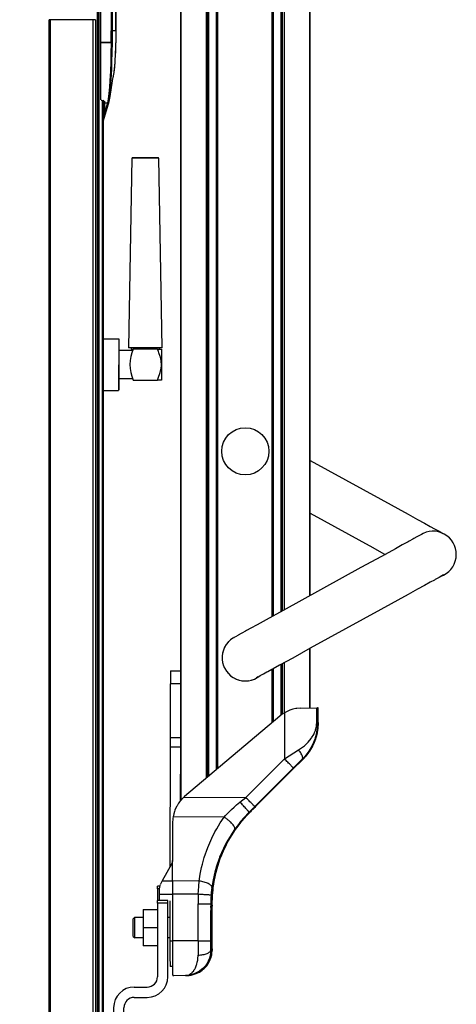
# Model space of a CAD drawing. Header units: millimetres. Extents: x -966 to 629, y -749 to 487.
# Tile 11 of 12: x 459 to 629, y -222 to 160. Entities that reach past the tile are written whole.
import ezdxf

# ---------------------------------------------------------------- set-up
doc = ezdxf.new("R2010")
doc.units = ezdxf.units.MM

# ---------------------------------------------------------------- blocks, each defined once
blk = doc.blocks.new('Griff-2__6', base_point=(459.47, 120.3))
at = {"color": 7, "linetype": 'Continuous'}
for p, q in [((459.47, 192.96), (459.47, 188.96)), ((491.99, 192.39), (459.47, 192.96)), ((485.17, 192.51), (484.91, 192.51)), ((487.84, 192.46), (487.37, 192.47)), ((489.63, 192.43), (487.84, 192.46)), ((490.32, 192.42), (489.87, 192.42)), ((490.48, 192.41), (490.32, 192.42)), ((491.33, 192.4), (490.67, 192.41)), ((492.66, 192.3), (491.99, 192.39)), ((491.99, 192.39), (492.51, 192.32)), ((492.8, 192.37), (491.99, 192.39)), ((492.8, 192.37), (493.41, 192.32)), ((492.8, 192.37), (493.41, 192.32)), ((493.56, 192.29), (494.3, 192.05)), ((494.3, 192.05), (494.95, 191.7)), ((494.95, 191.7), (495.59, 191.18)), ((495.59, 191.18), (496.43, 189.88)), ((459.47, 188.96), (459.47, 183.71)), ((496.43, 189.88), (496.48, 189.74)), ((496.48, 189.74), (496.72, 188.37)), ((496.72, 155.22), (496.72, 188.37)), ((459.47, 183.71), (459.47, 180.98)), ((459.47, 183.71), (490.42, 181)), ((459.47, 180.98), (459.47, 180.64)), ((459.47, 180.64), (459.47, 180.51)), ((459.47, 180.51), (488.47, 180)), ((477.37, 178.52), (477.37, 180.2)), ((488.47, 180), (490.38, 179.97)), ((490.59, 178.52), (490.59, 179.96)), ((490.87, 179.71), (490.87, 180.5)), ((490.87, 150.63), (490.87, 179.71)), ((496.72, 155.22), (496.72, 152.23)), ((490.87, 150.63), (494.89, 150.64)), ((494.89, 150.64), (490.87, 150.63)), ((490.87, 128.43), (490.87, 150.63)), ((496.63, 148.91), (496.5, 146.19)), ((496.71, 151.87), (496.63, 149.1)), ((496.63, 149.1), (496.63, 148.91)), ((496.72, 152.23), (496.71, 151.87)), ((496.5, 146.19), (496.33, 143.28)), ((496.14, 141.15), (495.9, 139.11)), ((496.33, 143.28), (496.14, 141.15)), ((495.7, 137.84), (495.58, 137.14)), ((495.63, 137.42), (495.58, 137.14)), ((495.7, 137.84), (495.63, 137.42)), ((495.8, 138.38), (495.7, 137.84)), ((495.77, 138.25), (495.7, 137.84)), ((495.82, 138.57), (495.77, 138.25)), ((495.9, 139.11), (495.8, 138.38)), ((495.9, 139.11), (495.82, 138.57)), ((495.29, 135.85), (494.33, 129.76)), ((495.48, 136.68), (495.29, 135.85)), ((495.58, 137.14), (495.48, 136.68)), ((494.33, 129.76), (494.14, 128.44)), ((491.33, 128.2), (491.07, 128.25)), ((491.33, 128.2), (491.92, 128.19)), ((494.01, 127.71), (491.87, 120.3)), ((492.18, 128.15), (491.92, 128.19)), ((492.37, 127.98), (492.37, 127.3)), ((492.37, 127.3), (492.37, 124.52)), ((494.14, 128.44), (494.01, 127.71)), ((494.14, 128.44), (494.21, 128.93)), ((491.96, 123.64), (492.09, 123.8)), ((492.09, 123.8), (492.37, 124.52))]:
    blk.add_line(p, q, dxfattribs=at)
at = {"color": 1, "linetype": 'Continuous'}
for p, q in [((492.95, 192.22), (492.66, 192.3)), ((492.66, 192.3), (492.82, 192.22)), ((492.82, 192.22), (493.13, 192.07)), ((493.32, 192.07), (492.95, 192.22)), ((493.13, 192.07), (493.5, 191.83)), ((493.69, 191.86), (493.32, 192.07)), ((493.41, 192.32), (493.56, 192.29)), ((493.56, 192.29), (493.88, 192.2)), ((493.65, 191.7), (494.1, 191.2)), ((493.92, 191.69), (493.69, 191.86)), ((493.88, 192.2), (494.3, 192.05)), ((494.44, 191.2), (493.92, 191.69)), ((494.1, 191.2), (494.3, 190.92)), ((494.3, 192.05), (494.72, 191.84)), ((494.3, 190.92), (494.47, 190.6)), ((494.63, 190.96), (494.44, 191.2)), ((494.47, 190.6), (494.7, 190.04)), ((494.89, 190.56), (494.63, 190.96)), ((494.72, 191.84), (494.95, 191.7)), ((494.95, 191.7), (495.79, 190.94)), ((495.79, 190.94), (496.09, 190.54)), ((459.47, 188.96), (494.96, 188.34)), ((494.7, 190.04), (494.8, 189.7)), ((494.8, 189.7), (494.9, 189.22)), ((495.19, 189.91), (494.89, 190.56)), ((494.9, 189.22), (494.96, 188.34)), ((494.96, 188.34), (494.96, 155.22)), ((495.45, 188.34), (494.96, 188.34)), ((495.24, 189.76), (495.19, 189.91)), ((495.39, 189.17), (495.24, 189.76)), ((495.45, 188.34), (495.39, 189.17)), ((495.45, 188.34), (496.72, 188.37)), ((495.45, 155.22), (495.45, 188.34)), ((496.09, 190.54), (496.43, 189.88)), ((496.43, 189.88), (496.48, 189.74)), ((496.48, 189.74), (496.57, 189.46)), ((496.57, 189.46), (496.72, 188.37)), ((496.72, 188.37), (496.72, 155.22)), ((459.47, 180.98), (490.42, 181)), ((488.48, 180.5), (459.47, 180.98)), ((488.48, 180.5), (490.87, 180.5)), ((490.87, 180.5), (488.48, 180.5)), ((490.75, 180.27), (490.55, 180.11)), ((495.45, 155.22), (494.96, 155.22)), ((496.72, 155.22), (495.45, 155.22)), ((496.72, 155.22), (496.7, 152.1)), ((494.89, 150.64), (494.82, 146.33)), ((495.31, 146.88), (495.37, 150.7)), ((496.63, 149.1), (496.53, 146.77)), ((496.7, 152.1), (496.63, 149.1)), ((494.82, 146.33), (494.73, 143.06)), ((495.21, 143.22), (495.31, 146.88)), ((496.5, 146.19), (496.34, 143.56)), ((496.53, 146.77), (496.5, 146.19)), ((494.73, 143.06), (494.59, 139.58)), ((495.11, 140.46), (495.21, 143.22)), ((496.14, 141.15), (496.09, 140.73)), ((496.34, 143.56), (496.14, 141.15)), ((494.59, 139.58), (494.4, 135.88)), ((494.82, 135.15), (495, 138.16)), ((495, 138.16), (495.11, 140.46)), ((496.09, 140.73), (495.9, 139.11)), ((494.24, 133.48), (494.13, 132.18)), ((494.4, 135.88), (494.24, 133.48)), ((494.62, 132.5), (494.72, 133.78)), ((494.72, 133.78), (494.82, 135.15)), ((493.9, 129.89), (493.78, 128.92)), ((494.02, 130.98), (493.9, 129.89)), ((494.13, 132.18), (494.02, 130.98)), ((494.26, 129.28), (494.39, 130.24)), ((494.39, 130.24), (494.5, 131.31)), ((494.5, 131.31), (494.62, 132.5)), ((493.52, 127.31), (491.87, 121.6)), ((492.37, 127.3), (493.52, 127.31)), ((493.65, 128.06), (493.52, 127.31)), ((493.71, 127.35), (493.52, 127.31)), ((493.78, 128.92), (493.65, 128.06)), ((494.01, 127.71), (494.14, 128.44)), ((494.21, 128.93), (494.26, 129.28))]:
    blk.add_line(p, q, dxfattribs=at)
at = {"color": 7, "linetype": 'Continuous'}
blk.add_arc((490.37, 179.47), 0.502, 0.2018, 88.7982, dxfattribs=at)
at = {"color": 1, "linetype": 'Continuous'}
for points in [[(495.45, 188.34), (495.43, 188.34), (495.32, 188.37), (495.1, 188.37), (494.96, 188.34)], [(488.48, 180.5), (488.48, 180.44), (488.47, 180.37), (488.47, 180.28), (488.47, 180.19)], [(488.47, 180.19), (488.47, 180.03), (488.47, 180)], [(490.87, 180.5), (490.86, 180.59), (490.81, 180.74), (490.77, 180.81), (490.68, 180.89), (490.57, 180.96), (490.42, 181)], [(494.89, 150.64), (494.94, 152.96), (494.96, 155.22)], [(495.37, 150.7), (495.43, 152.96), (495.45, 155.22)], [(494.89, 150.64), (495.02, 150.65), (495.25, 150.67), (495.36, 150.7), (495.37, 150.7)], [(495.37, 150.7), (495.36, 150.7), (495.25, 150.67), (495.02, 150.65), (494.89, 150.64)], [(493.52, 127.31), (493.63, 127.34), (493.79, 127.4), (493.88, 127.47), (494.01, 127.71)], [(493.71, 127.35), (493.72, 127.35), (493.79, 127.4), (493.88, 127.47), (494.01, 127.71)]]:
    blk.add_spline(points, degree=3, dxfattribs=at)
blk = doc.blocks.new('Diffusor-Rahmen-seitlich', base_point=(470.87, -713.48))
at = {"color": 7, "linetype": 'Continuous'}
for p, q in [((470.87, -713.48), (470.87, 159.52)), ((471.37, 159.52), (470.87, 159.52)), ((487.87, 159.52), (471.37, 159.52)), ((488.87, 159.52), (487.87, 159.52)), ((488.87, 159.52), (488.87, -713.48))]:
    blk.add_line(p, q, dxfattribs=at)
at = {"color": 1, "linetype": 'Continuous'}
for p, q in [((471.37, -713.48), (471.37, 159.52)), ((487.87, 159.52), (487.87, -713.48))]:
    blk.add_line(p, q, dxfattribs=at)
blk = doc.blocks.new('Standard-Diffusor-kpl_', base_point=(-826.13, -731.48))
blk.add_blockref('Diffusor-Rahmen-seitlich', (470.87, -713.48))
blk = doc.blocks.new('CFK-Haltebuegel', base_point=(-909.13, -142.89))
at = {"color": 7, "linetype": 'Continuous'}
for p, q in [((521.87, -142.75), (521.87, 166.52)), ((532.55, 166.52), (532.55, -133.45)), ((535.55, 166.52), (535.55, -130.92)), ((557.67, 166.52), (557.67, -71.32)), ((560.67, 166.52), (560.67, -69.67)), ((571.87, 166.52), (571.87, -63.51)), ((571.87, -83.95), (571.87, -106.94)), ((560.67, -90.11), (560.67, -109.72)), ((557.67, -91.76), (557.67, -112.23))]:
    blk.add_line(p, q, dxfattribs=at)
at = {"color": 1, "linetype": 'Continuous'}
for p, q in [((521.87, 166.52), (521.87, -142.75)), ((531.87, -134.02), (531.87, 166.52)), ((532.05, 166.52), (532.05, -133.87)), ((536.05, 166.52), (536.05, -130.49)), ((557.17, 166.52), (557.17, -71.6)), ((561.17, 166.52), (561.17, -69.4)), ((561.87, 166.52), (561.87, -69.01)), ((571.87, -63.51), (571.87, 166.52)), ((571.87, -106.94), (571.87, -83.95)), ((561.17, -89.83), (561.17, -109.34)), ((561.87, -89.45), (561.87, -108.89)), ((557.17, -92.03), (557.17, -112.65))]:
    blk.add_line(p, q, dxfattribs=at)
blk = doc.blocks.new('Gewindebuchse_2', base_point=(537.88, -96.48))
at = {"color": 7, "linetype": 'Continuous'}
for p, q in [((542.46, -79.64), (542.23, -79.79)), ((543.05, -79.36), (542.46, -79.64)), ((538.86, -83.38), (538.75, -83.64)), ((539.02, -83.12), (538.86, -83.38)), ((540.38, -81.24), (540.13, -81.56)), ((541.69, -80.15), (541.36, -80.37)), ((537.9, -86.98), (537.88, -87.17)), ((537.88, -87.17), (537.89, -87.55)), ((538.11, -85.52), (538.02, -85.86)), ((537.92, -88.33), (537.93, -88.48)), ((538.09, -89.37), (538.17, -89.77)), ((538.17, -89.77), (538.22, -89.91)), ((538.6, -91.01), (538.79, -91.39)), ((539.78, -92.99), (539.97, -93.25)), ((539.97, -93.25), (540.14, -93.43)), ((542.88, -95.53), (543.07, -95.63)), ((543.07, -95.63), (543.4, -95.76)), ((544.15, -96.05), (544.3, -96.1)), ((545.17, -96.29), (545.58, -96.39)), ((546.89, -96.48), (547.32, -96.45)), ((548.2, -96.38), (548.36, -96.35)), ((549.15, -96.17), (549.48, -96.09)), ((549.48, -96.09), (549.7, -96.01))]:
    blk.add_line(p, q, dxfattribs=at)
blk = doc.blocks.new('Abdeckkappe_2', base_point=(537.76, -16.7))
at = {"color": 7, "linetype": 'Continuous'}
blk.add_circle((546.87, -7.58), 9.12, dxfattribs=at)
blk = doc.blocks.new('Griff-links', base_point=(537.87, -96.48))
at = {"color": 7, "linetype": 'Continuous'}
for p, q in [((571.87, -11.01), (572.05, -11.11)), ((572.05, -11.11), (599.41, -26.15)), ((599.41, -26.15), (609.95, -31.95)), ((571.95, -31.49), (596.21, -44.83)), ((609.95, -31.95), (613.62, -33.97)), ((613.62, -33.97), (616.25, -35.42)), ((616.25, -35.42), (618.53, -36.67)), ((618.53, -36.67), (620.11, -37.53)), ((620.11, -37.53), (620.44, -37.72)), ((620.44, -37.72), (621.74, -38.43)), ((611.81, -41.55), (610.37, -42.34)), ((612.16, -41.36), (611.81, -41.55)), ((613.31, -40.72), (612.16, -41.36)), ((613.53, -40.61), (613.31, -40.72)), ((614.4, -40.14), (613.53, -40.61)), ((615.06, -39.76), (614.4, -40.14)), ((615.73, -39.35), (615.06, -39.76)), ((621.74, -38.43), (621.94, -38.55)), ((621.94, -38.55), (622.96, -39.1)), ((622.96, -39.1), (623.39, -39.34)), ((596.21, -44.83), (599.62, -46.71)), ((604.99, -45.3), (599.62, -48.25)), ((607.62, -43.85), (604.99, -45.3)), ((609.9, -42.6), (607.62, -43.85)), ((610.37, -42.34), (609.9, -42.6)), ((599.62, -48.25), (591.67, -52.62)), ((599.62, -46.71), (601.02, -47.48)), ((591.67, -52.62), (561.56, -69.18)), ((621.74, -56.53), (620.44, -57.24)), ((621.94, -56.41), (621.74, -56.53)), ((623.03, -55.81), (621.94, -56.41)), ((622.5, -56), (623.69, -55.45)), ((623.69, -55.45), (623.03, -55.81)), ((613.62, -60.99), (609.95, -63.01)), ((616.25, -59.54), (613.62, -60.99)), ((618.53, -58.29), (616.25, -59.54)), ((620.11, -57.43), (618.53, -58.29)), ((620.44, -57.24), (620.11, -57.43)), ((609.95, -63.01), (599.41, -68.81)), ((561.56, -69.18), (554.97, -72.81)), ((599.41, -68.81), (572.05, -83.85)), ((549.04, -76.07), (547.33, -77.01)), ((551.5, -74.72), (549.04, -76.07)), ((554.97, -72.81), (551.5, -74.72)), ((542.61, -79.6), (542.09, -79.86)), ((543.04, -79.36), (542.37, -79.71)), ((542.37, -79.71), (542.61, -79.6)), ((543.93, -78.88), (543.04, -79.36)), ((544.07, -78.79), (543.93, -78.88)), ((545.23, -78.16), (544.07, -78.79)), ((545.5, -78.01), (545.23, -78.16)), ((546.94, -77.22), (545.5, -78.01)), ((547.33, -77.01), (546.94, -77.22)), ((572.05, -83.85), (565.24, -87.6)), ((565.24, -87.6), (560.13, -90.41)), ((560.13, -90.41), (557.67, -91.76)), ((551.24, -95.3), (552.51, -94.49)), ((551.91, -94.9), (551.24, -95.3)), ((552.44, -94.62), (551.68, -95.05)), ((551.68, -95.05), (551.91, -94.9)), ((552.51, -94.49), (552.44, -94.62)), ((553.57, -94.01), (552.51, -94.49)), ((553.86, -93.86), (553.57, -94.01)), ((555.15, -93.14), (553.86, -93.86)), ((555.57, -92.91), (555.15, -93.14)), ((557.14, -92.05), (555.57, -92.91)), ((557.67, -91.76), (557.14, -92.05))]:
    blk.add_line(p, q, dxfattribs=at)
for centre, start, end in [((619.6, -47.48), 288.8115, 115.4779), ((546.87, -87.48), 122.1447, 308.8115)]:
    blk.add_arc(centre, 9, start, end, dxfattribs=at)
blk = doc.blocks.new('Adapterblech_1', base_point=(517.66, -207.08))
at = {"color": 7, "linetype": 'Continuous'}
for p, q in [((517.91, -92.58), (521.91, -92.58)), ((517.87, -118.36), (517.87, -97.58)), ((521.87, -95.57), (521.87, -96.56)), ((521.87, -96.56), (521.87, -97.58)), ((521.87, -118.36), (521.87, -97.58)), ((517.7, -168.5), (517.86, -122.18)), ((521.79, -142.84), (521.86, -122.18)), ((517.66, -181.56), (517.66, -197.08)), ((518.67, -207.08), (517.74, -207.08))]:
    blk.add_line(p, q, dxfattribs=at)
at = {"color": 1, "linetype": 'Continuous'}
for p, q in [((521.87, -97.58), (517.87, -97.58)), ((517.87, -118.36), (521.87, -118.36)), ((521.86, -122.18), (517.86, -122.18)), ((517.66, -197.08), (518.63, -197.08))]:
    blk.add_line(p, q, dxfattribs=at)
at = {"color": 7, "linetype": 'Continuous'}
for points in [[(517.91, -92.58), (517.91, -92.62), (517.9, -92.9), (517.89, -93.41), (517.88, -94.04), (517.88, -94.8), (517.87, -95.67), (517.87, -96.6), (517.87, -97.58)], [(517.86, -122.18), (517.87, -120.31), (517.87, -118.36)], [(521.86, -122.18), (521.87, -120.31), (521.87, -118.36)], [(517.66, -197.08), (517.67, -199.03), (517.67, -200.91), (517.68, -202.64), (517.69, -204.15), (517.7, -205.39), (517.72, -206.32), (517.73, -206.89), (517.74, -207.08)]]:
    blk.add_spline(points, degree=3, dxfattribs=at)
blk = doc.blocks.new('Kappe', base_point=(513.63, -210.63))
at = {"color": 7, "linetype": 'Continuous'}
for p, q in [((560.22, -110.07), (523.36, -141.22)), ((561.08, -109.4), (560.22, -110.07)), ((561.99, -108.81), (561.08, -109.4)), ((563.55, -108.02), (561.99, -108.81)), ((564.15, -107.79), (563.55, -108.02)), ((565.26, -107.44), (564.15, -107.79)), ((566.5, -107.17), (565.26, -107.44)), ((566.82, -107.12), (566.5, -107.17)), ((568.4, -107), (566.82, -107.12)), ((568.4, -107), (574.53, -106.89)), ((574.53, -106.89), (574.84, -106.89)), ((575.08, -106.89), (574.84, -106.89)), ((575.08, -112.58), (575.08, -106.89)), ((574.97, -114.7), (575.01, -114.23)), ((575.01, -114.23), (574.97, -114.7)), ((575.01, -114.23), (575.06, -113.31)), ((575.06, -113.31), (575.01, -114.23)), ((575.06, -113.31), (575.08, -112.58)), ((575.07, -112.77), (575.06, -113.31)), ((575.08, -112.58), (575.07, -112.77)), ((574.18, -118.55), (574.3, -118.12)), ((574.3, -118.12), (574.18, -118.55)), ((574.3, -118.12), (574.66, -116.68)), ((574.66, -116.68), (574.3, -118.12)), ((574.66, -116.68), (574.75, -116.22)), ((574.75, -116.22), (574.66, -116.68)), ((574.75, -116.22), (574.82, -115.83)), ((574.82, -115.83), (574.75, -116.22)), ((574.82, -115.83), (574.97, -114.7)), ((574.97, -114.7), (574.82, -115.83)), ((572.55, -122.36), (572.89, -121.72)), ((572.89, -121.72), (572.55, -122.36)), ((572.89, -121.72), (573.52, -120.35)), ((573.52, -120.35), (572.89, -121.72)), ((573.52, -120.35), (574.02, -119.04)), ((574.02, -119.04), (573.52, -120.35)), ((574.02, -119.04), (574.18, -118.55)), ((574.18, -118.55), (574.02, -119.04)), ((570.34, -125.55), (569.26, -126.72)), ((569.52, -126.46), (570.34, -125.55)), ((571.39, -124.18), (570.34, -125.55)), ((570.34, -125.55), (571.3, -124.32)), ((571.3, -124.32), (571.75, -123.68)), ((571.75, -123.68), (571.39, -124.18)), ((571.75, -123.68), (572.55, -122.36)), ((572.55, -122.36), (571.75, -123.68)), ((565.81, -130.18), (568.44, -127.55)), ((568.44, -127.55), (569.26, -126.72)), ((569.26, -126.72), (569.52, -126.46)), ((550.86, -145.13), (565.81, -130.18)), ((520.41, -144.78), (520.27, -145.04)), ((521.05, -143.76), (520.41, -144.78)), ((521.49, -143.16), (521.05, -143.76)), ((523.02, -141.51), (521.49, -143.16)), ((523.19, -141.36), (523.02, -141.51)), ((523.36, -141.22), (523.19, -141.36)), ((519.13, -147.98), (518.89, -149.15)), ((519.4, -147.06), (519.13, -147.98)), ((519.58, -146.54), (519.4, -147.06)), ((520.27, -145.04), (519.58, -146.54)), ((547.37, -148.67), (547.98, -148.03)), ((547.37, -148.67), (547.98, -148.03)), ((547.98, -148.03), (548.6, -147.39)), ((547.98, -148.03), (548.6, -147.39)), ((518.73, -151.15), (518.67, -165.98)), ((518.77, -150.15), (518.73, -151.15)), ((518.83, -149.58), (518.77, -150.15)), ((518.89, -149.15), (518.83, -149.58)), ((544.05, -152.64), (544.83, -151.63)), ((544.05, -152.64), (544.83, -151.63)), ((544.83, -151.63), (545.36, -150.96)), ((544.83, -151.63), (545.36, -150.96)), ((545.36, -150.96), (545.65, -150.62)), ((545.36, -150.96), (545.65, -150.62)), ((545.65, -150.62), (546.49, -149.64)), ((545.65, -150.62), (546.49, -149.64)), ((546.49, -149.64), (547.37, -148.67)), ((546.49, -149.64), (547.37, -148.67)), ((540.49, -158.1), (541.73, -156.01)), ((540.49, -158.1), (541.73, -156.01)), ((541.73, -156.01), (542.12, -155.4)), ((541.73, -156.01), (542.12, -155.4)), ((542.12, -155.4), (543.06, -154)), ((542.12, -155.4), (543.06, -154)), ((543.06, -154), (543.55, -153.32)), ((543.06, -154), (543.55, -153.32)), ((543.55, -153.32), (544.05, -152.64)), ((543.55, -153.32), (544.05, -152.64)), ((539.39, -160.17), (539.9, -159.18)), ((539.39, -160.17), (539.9, -159.18)), ((539.9, -159.18), (540.49, -158.1)), ((539.9, -159.18), (540.49, -158.1)), ((537.38, -164.71), (538.82, -161.34)), ((537.38, -164.71), (538.82, -161.34)), ((538.82, -161.34), (539.39, -160.17)), ((538.82, -161.34), (539.39, -160.17)), ((518.29, -167.44), (514.68, -173.91)), ((518.57, -166.73), (518.29, -167.44)), ((518.66, -166.26), (518.57, -166.73)), ((518.67, -165.98), (518.66, -166.26)), ((536.2, -168.18), (537.19, -165.22)), ((536.2, -168.18), (537.19, -165.22)), ((537.19, -165.22), (537.38, -164.71)), ((537.19, -165.22), (537.38, -164.71)), ((535.28, -171.72), (535.56, -170.51)), ((535.28, -171.72), (535.56, -170.51)), ((535.56, -170.51), (536.2, -168.18)), ((535.56, -170.51), (536.2, -168.18)), ((513.93, -175.27), (513.74, -175.8)), ((514.68, -173.91), (514.02, -175.1)), ((534.53, -175.88), (534.81, -174.1)), ((534.56, -175.73), (534.81, -174.1)), ((534.81, -174.1), (535.28, -171.72)), ((534.81, -174.1), (535.28, -171.72)), ((513.63, -179.07), (513.64, -176.55)), ((513.63, -181.2), (513.63, -179.07)), ((513.65, -176.27), (513.64, -176.55)), ((513.74, -175.8), (513.65, -176.27)), ((534.18, -179.4), (534.24, -178.65)), ((534.24, -178.65), (534.38, -177.19)), ((534.38, -177.19), (534.46, -176.49)), ((534.46, -176.49), (534.56, -175.73)), ((534.46, -176.49), (534.53, -175.88)), ((518.63, -181.87), (518.63, -197.08)), ((534.07, -182.75), (534.08, -181.91)), ((534.07, -197.08), (534.07, -182.75)), ((534.08, -181.91), (534.1, -181.08)), ((534.1, -181.08), (534.13, -180.24)), ((534.13, -180.24), (534.18, -179.4)), ((533.53, -187.11), (533.54, -185.77)), ((533.54, -185.77), (533.63, -184.74)), ((533.56, -183.91), (533.59, -183.34)), ((533.63, -184.74), (533.56, -183.91)), ((533.59, -183.34), (533.61, -183.7)), ((533.92, -187.11), (533.93, -185.77)), ((533.93, -185.77), (534.03, -184.74)), ((533.95, -183.91), (533.99, -183.34)), ((534.03, -184.74), (533.95, -183.91)), ((533.99, -183.34), (534.01, -183.7)), ((533.51, -193.8), (533.52, -188.66)), ((533.52, -188.66), (533.53, -187.11)), ((533.91, -188.66), (533.92, -187.11)), ((533.91, -193.8), (533.91, -188.66)), ((533.5, -197.08), (533.51, -193.8)), ((533.92, -197.18), (533.91, -193.8)), ((533.54, -198.45), (533.5, -197.08)), ((533.93, -198.45), (533.92, -197.18)), ((533.51, -199.46), (533.54, -198.45)), ((533.57, -200.37), (533.51, -199.46)), ((533.51, -200.55), (533.57, -200.37)), ((533.51, -200.81), (533.51, -200.55)), ((533.51, -200.55), (533.51, -200.81)), ((533.51, -200.81), (533.51, -200.55)), ((534.06, -200.55), (533.86, -200.5)), ((533.92, -202.22), (534.06, -200.55)), ((533.92, -202.22), (534.06, -200.55)), ((534.07, -199.46), (533.93, -198.45)), ((533.97, -200.37), (534.07, -199.46)), ((534.06, -200.55), (533.97, -200.37)), ((533.98, -200.84), (534.06, -200.55)), ((534.06, -200.55), (533.98, -200.84)), ((533.98, -200.84), (534.06, -200.55)), ((532.36, -206.1), (533, -205)), ((532.46, -205.95), (533, -205)), ((533, -205), (533.29, -204.38)), ((533, -205), (533.29, -204.38)), ((533.29, -204.38), (533.5, -203.82)), ((533.29, -204.38), (533.5, -203.82)), ((533.5, -203.82), (533.77, -202.92)), ((533.5, -203.82), (533.69, -203.11)), ((533.69, -203.11), (533.77, -202.92)), ((533.77, -202.92), (533.87, -202.5)), ((533.77, -202.92), (533.87, -202.5)), ((533.87, -202.5), (533.92, -202.22)), ((533.87, -202.5), (533.92, -202.22)), ((527.84, -209.79), (529.08, -209.17)), ((527.84, -209.79), (529.08, -209.17)), ((529.08, -209.17), (529.58, -208.86)), ((529.08, -209.17), (529.58, -208.86)), ((529.58, -208.86), (530.18, -208.41)), ((529.58, -208.86), (530.18, -208.41)), ((530.18, -208.41), (530.56, -208.12)), ((530.18, -208.41), (530.56, -208.12)), ((530.56, -208.12), (530.94, -207.78)), ((530.56, -208.12), (530.94, -207.78)), ((530.94, -207.78), (531.1, -207.62)), ((530.94, -207.78), (531.1, -207.62)), ((531.1, -207.62), (531.9, -206.73)), ((531.1, -207.62), (531.9, -206.73)), ((531.9, -206.73), (532.36, -206.1)), ((531.9, -206.73), (532.36, -206.1)), ((532.36, -206.1), (532.46, -205.95)), ((519.17, -210.63), (518.75, -210.63)), ((524.17, -210.54), (519.17, -210.63)), ((524.17, -210.54), (524.48, -210.53)), ((524.17, -210.54), (524.48, -210.53)), ((524.48, -210.53), (524.79, -210.51)), ((524.48, -210.53), (524.65, -210.52)), ((524.79, -210.51), (525.1, -210.49)), ((524.79, -210.51), (524.97, -210.5)), ((525.1, -210.49), (525.41, -210.45)), ((525.1, -210.49), (525.41, -210.45)), ((525.41, -210.45), (525.64, -210.41)), ((525.41, -210.45), (525.64, -210.41)), ((525.64, -210.41), (525.96, -210.35)), ((525.64, -210.41), (525.96, -210.35)), ((525.96, -210.35), (527.08, -210.06)), ((525.96, -210.35), (527.08, -210.06)), ((527.08, -210.06), (527.5, -209.92)), ((527.08, -210.06), (527.5, -209.92)), ((527.5, -209.92), (527.84, -209.79)), ((527.5, -209.92), (527.84, -209.79))]:
    blk.add_line(p, q, dxfattribs=at)
at = {"color": 1, "linetype": 'Continuous'}
for p, q in [((561.99, -108.81), (561.99, -126.64)), ((574.53, -112.58), (574.53, -106.89)), ((574.84, -106.89), (574.84, -112.58)), ((574.09, -115.43), (574.4, -114.16)), ((574.4, -114.16), (574.5, -113.36)), ((574.5, -113.36), (574.53, -112.58)), ((574.53, -112.58), (574.84, -112.58)), ((574.77, -114.22), (574.73, -114.68)), ((574.83, -113.32), (574.77, -114.22)), ((574.84, -112.58), (574.83, -113.32)), ((575.08, -112.58), (574.84, -112.58)), ((572.54, -118.54), (573.37, -117.16)), ((573.37, -117.16), (573.71, -116.44)), ((573.71, -116.44), (574.02, -115.66)), ((574.05, -118.11), (573.92, -118.54)), ((574.02, -115.66), (574.09, -115.43)), ((574.41, -116.67), (574.05, -118.11)), ((574.5, -116.22), (574.41, -116.67)), ((574.57, -115.82), (574.5, -116.22)), ((574.73, -114.68), (574.57, -115.82)), ((568.67, -122.39), (569.76, -121.54)), ((569.76, -121.54), (570.49, -120.9)), ((570.49, -120.9), (570.67, -120.72)), ((570.67, -120.72), (571.19, -120.2)), ((571.19, -120.2), (572.35, -118.81)), ((572.61, -121.72), (572.26, -122.36)), ((572.35, -118.81), (572.54, -118.54)), ((573.28, -120.29), (572.61, -121.72)), ((573.76, -119.04), (573.28, -120.29)), ((573.92, -118.54), (573.76, -119.04)), ((561.99, -126.64), (565.63, -124.35)), ((565.63, -124.35), (567.49, -123.19)), ((567.49, -123.19), (568.67, -122.39)), ((570.03, -125.55), (569.09, -126.56)), ((571.08, -124.22), (570.03, -125.55)), ((571.46, -123.66), (571.08, -124.22)), ((572.26, -122.36), (571.46, -123.66)), ((547.04, -141.59), (561.99, -126.64)), ((567.25, -128.41), (565.48, -130.18)), ((568.94, -126.72), (567.25, -128.41)), ((569.09, -126.56), (568.94, -126.72)), ((569.26, -126.72), (568.94, -126.72)), ((565.48, -130.18), (550.53, -145.13)), ((523.02, -141.51), (547.04, -141.59)), ((543.02, -144.87), (543.45, -144.5)), ((543.45, -144.5), (544.11, -143.94)), ((544.11, -143.94), (544.77, -143.4)), ((544.77, -143.4), (547.04, -141.59)), ((538.65, -149.22), (539.2, -148.6)), ((539.2, -148.6), (539.7, -148.06)), ((539.7, -148.06), (540.64, -147.09)), ((540.64, -147.09), (541.51, -146.24)), ((541.51, -146.24), (542.49, -145.34)), ((542.49, -145.34), (543.02, -144.87)), ((547.64, -148.03), (547.03, -148.67)), ((548.26, -147.39), (547.64, -148.03)), ((548.6, -147.39), (548.26, -147.39)), ((538.65, -149.22), (518.89, -149.15)), ((535.78, -153.72), (537.16, -151.43)), ((537.16, -151.43), (538.65, -149.22)), ((544.47, -151.63), (543.69, -152.64)), ((545.01, -150.96), (544.47, -151.63)), ((545.3, -150.62), (545.01, -150.96)), ((546.14, -149.64), (545.3, -150.62)), ((547.03, -148.67), (546.14, -149.64)), ((533.91, -157.29), (535.12, -154.91)), ((535.12, -154.91), (535.78, -153.72)), ((541.34, -156.01), (540.08, -158.1)), ((541.74, -155.4), (541.34, -156.01)), ((542.69, -154), (541.74, -155.4)), ((543.18, -153.32), (542.69, -154)), ((543.69, -152.64), (543.18, -153.32)), ((532.31, -161), (533.91, -157.29)), ((539.48, -159.18), (538.96, -160.17)), ((540.08, -158.1), (539.48, -159.18)), ((530.98, -164.81), (532.31, -161)), ((538.38, -161.34), (536.92, -164.71)), ((538.96, -160.17), (538.38, -161.34)), ((518.64, -173.88), (518.67, -165.98)), ((529.93, -168.7), (530.25, -167.38)), ((530.25, -167.38), (530.98, -164.81)), ((536.73, -165.22), (535.71, -168.18)), ((536.92, -164.71), (536.73, -165.22)), ((528.99, -173.95), (529.4, -171.32)), ((529.4, -171.32), (529.93, -168.7)), ((535.06, -170.48), (534.76, -171.72)), ((535.71, -168.18), (535.06, -170.48)), ((514.68, -173.91), (518.64, -173.88)), ((528.99, -173.95), (518.64, -173.88)), ((528.85, -175.87), (528.99, -173.95)), ((534.27, -174.1), (533.99, -175.88)), ((534.76, -171.72), (534.27, -174.1)), ((513.63, -179.07), (518.63, -179.07)), ((528.67, -179.07), (518.63, -179.07)), ((518.63, -179.07), (518.63, -181.87)), ((528.67, -179.07), (528.73, -177.75)), ((528.73, -177.75), (528.85, -175.87)), ((533.67, -178.65), (533.62, -179.4)), ((533.82, -177.19), (533.67, -178.65)), ((533.9, -176.49), (533.82, -177.19)), ((533.99, -175.88), (533.9, -176.49)), ((528.55, -197.08), (528.55, -182.75)), ((528.55, -182.75), (533.5, -182.75)), ((533.51, -181.91), (533.5, -182.75)), ((533.5, -182.75), (533.5, -197.08)), ((534.07, -182.75), (533.5, -182.75)), ((533.53, -181.08), (533.51, -181.91)), ((533.57, -180.24), (533.53, -181.08)), ((533.62, -179.4), (533.57, -180.24)), ((528.55, -197.08), (518.63, -197.08)), ((528.55, -197.08), (533.5, -197.08)), ((533.51, -200.55), (533.37, -202.22)), ((534.06, -200.55), (533.51, -200.55)), ((533.51, -200.55), (533.51, -200.81)), ((534.06, -200.55), (533.98, -200.84)), ((528.05, -206.17), (528.26, -205.37)), ((528.26, -205.37), (528.42, -204.52)), ((528.42, -204.52), (528.45, -204.31)), ((528.45, -204.31), (528.48, -204.05)), ((528.48, -204.05), (528.56, -202.61)), ((532.48, -205), (531.92, -205.98)), ((532.76, -204.38), (532.48, -205)), ((532.97, -203.82), (532.76, -204.38)), ((533.23, -202.92), (532.97, -203.82)), ((533.32, -202.5), (533.23, -202.92)), ((533.37, -202.22), (533.32, -202.5)), ((525.38, -210.06), (526.1, -209.52)), ((526.1, -209.52), (526.34, -209.29)), ((526.34, -209.29), (526.87, -208.65)), ((526.87, -208.65), (526.98, -208.49)), ((526.98, -208.49), (527.28, -208)), ((527.28, -208), (527.52, -207.55)), ((528.65, -209.15), (527.38, -209.79)), ((527.52, -207.55), (527.72, -207.1)), ((527.72, -207.1), (528.01, -206.33)), ((528.01, -206.33), (528.05, -206.17)), ((529.1, -208.86), (528.65, -209.15)), ((530.07, -208.12), (529.1, -208.86)), ((530.44, -207.78), (530.07, -208.12)), ((530.6, -207.62), (530.44, -207.78)), ((531.39, -206.73), (530.6, -207.62)), ((531.92, -205.98), (531.39, -206.73)), ((523.75, -210.54), (518.75, -210.63)), ((523.75, -210.54), (523.9, -210.54)), ((524.17, -210.54), (523.75, -210.54)), ((524.17, -210.54), (523.75, -210.54)), ((523.9, -210.54), (524.17, -210.54)), ((524.17, -210.54), (524.34, -210.48)), ((524.48, -210.53), (524.17, -210.54)), ((524.48, -210.53), (524.66, -210.39)), ((524.79, -210.51), (524.48, -210.53)), ((524.66, -210.39), (525.13, -210.2)), ((525.1, -210.49), (524.79, -210.51)), ((525.41, -210.45), (525.1, -210.49)), ((525.13, -210.2), (525.38, -210.06)), ((526.63, -210.06), (525.64, -210.41)), ((527.04, -209.92), (526.63, -210.06)), ((527.38, -209.79), (527.04, -209.92))]:
    blk.add_line(p, q, dxfattribs=at)
for points in [[(568.94, -126.72), (569.09, -126.41), (569.07, -125.96), (568.89, -125.38), (568.56, -124.7), (568.08, -123.96), (567.49, -123.19)], [(565.48, -130.18), (565.45, -130.15), (565.26, -129.95), (564.9, -129.58), (564.46, -129.13), (563.93, -128.6), (563.33, -127.99), (562.67, -127.33), (561.99, -126.64)], [(548.26, -147.39), (548.22, -147.28), (548.06, -147), (547.76, -146.6), (547.33, -146.1), (546.79, -145.5), (546.17, -144.83), (545.48, -144.12), (544.77, -143.4)], [(550.53, -145.13), (550.5, -145.1), (550.31, -144.9), (549.95, -144.52), (549.51, -144.08), (548.98, -143.54), (548.38, -142.94), (547.72, -142.28), (547.04, -141.59)], [(548.26, -147.39), (549.39, -146.26), (550.53, -145.13)], [(542.69, -154), (542.79, -153.63), (542.68, -153.14), (542.37, -152.55), (541.88, -151.89), (541.23, -151.19), (540.44, -150.49), (539.57, -149.82), (538.65, -149.22)], [(518.64, -173.88), (518.64, -176.42), (518.63, -179.07)], [(533.9, -176.49), (533.84, -176.1), (533.59, -175.7), (533.15, -175.31), (532.54, -174.94), (531.79, -174.61), (530.92, -174.32), (529.98, -174.1), (528.99, -173.95)], [(528.67, -179.07), (528.58, -180.91), (528.55, -182.75)], [(533.62, -179.4), (533.52, -179.4), (533.23, -179.38), (532.77, -179.34), (532.15, -179.3), (531.41, -179.25), (530.56, -179.2), (529.63, -179.13), (528.67, -179.07)], [(533.51, -200.55), (533.55, -200.21), (533.55, -199.64), (533.54, -198.91), (533.59, -197.71), (533.66, -196.31), (533.66, -194.69), (533.67, -192.95), (533.67, -191.18), (533.66, -189.45), (533.66, -187.83), (533.65, -186.37), (533.64, -185.16), (533.62, -184.22), (533.61, -183.59), (533.59, -183.34)], [(534.06, -200.55), (533.97, -199.96), (534.01, -198.98), (534.05, -197.77), (534.05, -196.32), (534.06, -194.69), (534.06, -192.95), (534.06, -191.19), (534.06, -189.45), (534.05, -187.83), (534.04, -186.38), (534.03, -185.16), (534.02, -184.22), (534, -183.59), (533.99, -183.34)], [(528.55, -197.08), (528.55, -198.5), (528.55, -199.91), (528.55, -201.29), (528.56, -202.61)], [(533.5, -197.08), (533.51, -198.85), (533.51, -200.55)], [(528.56, -202.61), (529.52, -202.57), (530.45, -202.45), (531.3, -202.25), (532.05, -202), (532.66, -201.68), (533.12, -201.33), (533.41, -200.95), (533.51, -200.55)], [(533.51, -200.55), (533.52, -200.52), (533.57, -200.37)], [(534.06, -200.55), (534.05, -200.52), (533.97, -200.37)]]:
    blk.add_spline(points, degree=3, dxfattribs=at)
at = {"color": 7, "linetype": 'Continuous'}
for points in [[(550.86, -145.13), (549.73, -146.26), (548.6, -147.39)], [(533.59, -183.34), (533.58, -183.46), (533.56, -183.92), (533.55, -184.76), (533.54, -185.91), (533.53, -187.34), (533.52, -188.98), (533.51, -190.75), (533.51, -192.58), (533.51, -194.38), (533.51, -196.04), (533.52, -197.58), (533.54, -198.91), (533.55, -199.9), (533.51, -200.55)], [(533.99, -183.34), (533.97, -183.46), (533.96, -183.92), (533.94, -184.76), (533.93, -185.91), (533.92, -187.34), (533.91, -188.98), (533.91, -190.75), (533.91, -192.58), (533.91, -194.39), (533.91, -196.09), (533.92, -197.62), (533.93, -198.91), (533.96, -199.9), (534.06, -200.55)], [(518.63, -197.08), (518.64, -199.72), (518.64, -202.27), (518.65, -204.61), (518.67, -206.66), (518.69, -208.35), (518.71, -209.6), (518.74, -210.37), (518.75, -210.63)], [(534.06, -200.55), (534.07, -198.85), (534.07, -197.08)]]:
    blk.add_spline(points, degree=3, dxfattribs=at)
blk = doc.blocks.new('CFK-Haltebügel-kpl_', base_point=(-965.85, -210.63))
for name, p in [('CFK-Haltebuegel', (-909.13, -142.89)), ('Abdeckkappe_2', (537.76, -16.7)), ('Griff-links', (537.87, -96.48)), ('Gewindebuchse_2', (537.88, -96.48)), ('Adapterblech_1', (517.66, -207.08)), ('Kappe', (513.63, -210.63))]:
    blk.add_blockref(name, p)
blk = doc.blocks.new('Carbonbügel', base_point=(-965.85, -210.63))
blk.add_blockref('CFK-Haltebügel-kpl_', (-965.85, -210.63))
blk = doc.blocks.new('Winkelantenne-2dBi-Black-90_2_4Ghz__10', base_point=(491.87, 16.02))
at = {"color": 7, "linetype": 'Continuous'}
for p, q in [((502.92, 105.92), (501.68, 32.52)), ((509.36, 106.02), (503.1, 106.02)), ((513.25, 106.02), (509.36, 106.02)), ((514.67, 32.52), (513.43, 105.92)), ((491.87, 36.02), (497.87, 35.91)), ((497.87, 35.91), (497.87, 34.28)), ((497.87, 34.28), (497.87, 16.21)), ((497.87, 31.52), (503.19, 31.52)), ((514.67, 32.52), (501.68, 32.52)), ((502.67, 32.52), (502.67, 32.02)), ((502.67, 32.02), (503.4, 32.02)), ((512.86, 32.02), (503.4, 32.02)), ((513.27, 31.02), (512.86, 32.02)), ((512.86, 32.02), (513.61, 32.02)), ((513.43, 30.57), (513.27, 31.02)), ((513.91, 29.09), (513.43, 30.57)), ((513.61, 32.02), (513.67, 32.52)), ((513.61, 32.02), (514.37, 32.02)), ((514.37, 32.02), (514.35, 26.02)), ((514.37, 32.02), (514.35, 26.02)), ((513.97, 28.86), (513.91, 29.09)), ((514.24, 27.57), (513.97, 28.86)), ((514.29, 27.18), (514.24, 27.57)), ((514.35, 26.02), (514.29, 27.18)), ((513.67, 22.16), (513.91, 22.94)), ((513.91, 22.94), (514.16, 24.04)), ((514.16, 24.04), (514.23, 24.46)), ((514.23, 24.46), (514.35, 25.63)), ((514.35, 26.02), (514.35, 20.02)), ((514.35, 26.02), (514.35, 20.02)), ((514.35, 25.63), (514.35, 26.02)), ((503.2, 20.52), (497.87, 20.52)), ((503.4, 20.02), (512.86, 20.02)), ((512.86, 20.02), (513.43, 21.46)), ((514.35, 20.02), (512.86, 20.02)), ((513.43, 21.46), (513.67, 22.16)), ((491.87, 16.02), (497.77, 16.02))]:
    blk.add_line(p, q, dxfattribs=at)
at = {"color": 1, "linetype": 'Continuous'}
for p, q in [((512.35, 105.92), (502.92, 105.92)), ((513.43, 105.92), (512.35, 105.92)), ((497.87, 35.91), (497.77, 16.02))]:
    blk.add_line(p, q, dxfattribs=at)
at = {"color": 7, "linetype": 'Continuous'}
blk.add_arc((517.42, 26.02), 15.25, 156.8297, 203.1703, dxfattribs=at)
blk = doc.blocks.new('Seitenprofil__15', base_point=(470.87, -730.48))
at = {"color": 1, "linetype": 'Continuous'}
for p, q in [((489.57, -730.48), (489.57, 178.52)), ((490.17, 178.52), (490.17, -730.48)), ((491.57, -680.16), (491.57, 128.2))]:
    blk.add_line(p, q, dxfattribs=at)
at = {"color": 7, "linetype": 'Continuous'}
for p, q in [((489.87, -730.48), (489.87, 178.52)), ((491.87, 128.19), (491.87, -680.15))]:
    blk.add_line(p, q, dxfattribs=at)
blk = doc.blocks.new('Zylinderschraube-DIN912-M8x20-P-P2R__21', base_point=(503.47, -195.98))
at = {"color": 7, "linetype": 'Continuous'}
for p, q in [((504.07, -187.98), (503.47, -188.58)), ((503.47, -191.98), (503.47, -188.58)), ((504.07, -191.98), (504.07, -187.98)), ((504.07, -187.98), (507.27, -187.98)), ((516.87, -187.98), (517.66, -187.98)), ((503.47, -195.38), (503.47, -191.98)), ((504.07, -195.98), (504.07, -191.98)), ((503.47, -195.38), (504.07, -195.98)), ((507.27, -195.98), (504.07, -195.98)), ((517.66, -195.98), (516.87, -195.98))]:
    blk.add_line(p, q, dxfattribs=at)
blk = doc.blocks.new('Schweißmutter-DIN929-M8_1__25', base_point=(507.27, -198.98))
at = {"color": 7, "linetype": 'Continuous'}
for p, q in [((507.27, -184.98), (512.87, -184.98)), ((507.27, -184.98), (507.27, -191.98)), ((507.27, -191.98), (512.87, -191.98)), ((507.27, -191.98), (507.27, -198.98)), ((512.87, -198.98), (507.27, -198.98))]:
    blk.add_line(p, q, dxfattribs=at)
blk = doc.blocks.new('Buegelauge__26', base_point=(495.87, -318.98))
at = {"color": 7, "linetype": 'Continuous'}
for p, q in [((513.7, -175.98), (512.87, -175.98)), ((512.87, -176.98), (512.87, -175.98)), ((512.87, -176.98), (512.87, -181.48)), ((516.87, -181.48), (512.87, -181.48)), ((512.87, -182.48), (512.87, -181.48)), ((512.87, -182.48), (512.87, -210.98)), ((516.87, -182.48), (516.87, -181.48)), ((516.87, -210.98), (516.87, -182.48)), ((503.87, -214.98), (508.87, -214.98)), ((503.87, -218.98), (508.87, -218.98)), ((495.87, -222.98), (495.87, -270.06)), ((499.87, -270.06), (499.87, -222.98)), ((495.87, -270.06), (495.87, -271.05)), ((499.87, -270.06), (499.87, -271.05)), ((499.87, -280.84), (499.87, -271.05)), ((495.87, -281.11), (495.87, -281.95)), ((495.87, -281.95), (495.87, -318.98)), ((499.87, -280.84), (499.87, -281.95)), ((499.87, -281.95), (499.87, -318.98)), ((499.87, -318.98), (495.87, -318.98))]:
    blk.add_line(p, q, dxfattribs=at)
at = {"color": 1, "linetype": 'Continuous'}
for p, q in [((513.64, -176.98), (512.87, -176.98)), ((516.87, -182.48), (512.87, -182.48)), ((495.87, -270.06), (499.87, -270.06)), ((495.87, -271.05), (499.87, -271.05)), ((495.87, -280.84), (499.87, -280.84)), ((495.87, -281.95), (499.87, -281.95))]:
    blk.add_line(p, q, dxfattribs=at)
at = {"color": 7, "linetype": 'Continuous'}
for centre, radius, start, end in [((508.87, -210.98), 4, 270, 360), ((508.87, -210.98), 8, 270, 360), ((503.87, -222.98), 8, 90, 180), ((503.87, -222.98), 4, 90, 180)]:
    blk.add_arc(centre, radius, start, end, dxfattribs=at)
blk = doc.blocks.new('Buegelscheibe__27', base_point=(494.37, -318.48))
at = {"color": 7, "linetype": 'Continuous'}
for p, q in [((494.37, -275.98), (494.37, -233.48)), ((494.37, -233.48), (495.87, -233.48)), ((495.87, -271.75), (495.87, -271.04)), ((495.87, -275.98), (495.87, -271.75)), ((494.37, -318.48), (494.37, -275.98)), ((495.87, -280.21), (495.87, -275.98)), ((495.87, -281.02), (495.87, -280.21)), ((495.87, -318.48), (494.37, -318.48))]:
    blk.add_line(p, q, dxfattribs=at)
blk = doc.blocks.new('Buegellager-mont___28', base_point=(494.37, -318.98))
for name, p in [('Buegelauge__26', (495.87, -318.98)), ('Schweißmutter-DIN929-M8_1__25', (507.27, -198.98)), ('Buegelscheibe__27', (494.37, -318.48))]:
    blk.add_blockref(name, p)
blk = doc.blocks.new('Seitenteil-kpl_-Antenne__29', base_point=(454.87, -749.48))
for name, p in [('Seitenprofil__15', (470.87, -730.48)), ('Buegellager-mont___28', (494.37, -318.98)), ('Zylinderschraube-DIN912-M8x20-P-P2R__21', (503.47, -195.98))]:
    blk.add_blockref(name, p)
blk = doc.blocks.new('Gehaeuse-kpl___47', base_point=(-903.85, -749.48))
blk.add_blockref('Seitenteil-kpl_-Antenne__29', (454.87, -749.48))
blk = doc.blocks.new('Montage-fuer-Funktionstest__48', base_point=(-903.85, -749.48))
for name, p in [('Gehaeuse-kpl___47', (-903.85, -749.48)), ('Winkelantenne-2dBi-Black-90_2_4Ghz__10', (491.87, 16.02))]:
    blk.add_blockref(name, p)
blk = doc.blocks.new('S360-C__49', base_point=(-965.85, -749.48))
for name, p in [('Carbonbügel', (-965.85, -210.63)), ('Montage-fuer-Funktionstest__48', (-903.85, -749.48)), ('Standard-Diffusor-kpl_', (-826.13, -731.48)), ('Griff-2__6', (459.47, 120.3))]:
    blk.add_blockref(name, p)
blk = doc.blocks.new('VordansA', base_point=(-195, 139))
blk.add_blockref('S360-C__49', (-965.85, -749.48))

msp = doc.modelspace()

# ---------------------------------------------------------------- block references
msp.add_blockref('VordansA', (-195, 139))

doc.saveas('drawing.dxf')
